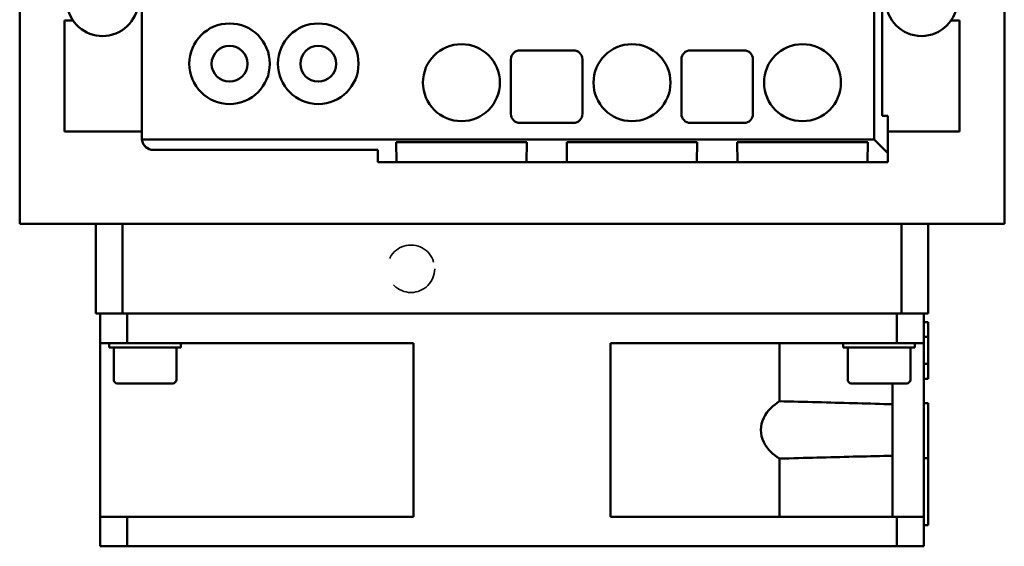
# Model space of a CAD drawing. Header units: millimetres. Extents: x 82 to 564, y 26 to 400.
# Tile 1 of 11: x 82 to 192, y 26 to 85. Entities that reach past the tile are written whole.
import ezdxf

# ---------------------------------------------------------------- set-up
doc = ezdxf.new("R2010")
doc.units = ezdxf.units.MM
doc.linetypes.add('CACHE', pattern=[9.525, 6.35, -3.175])
doc.layers.add('Arêtes cachées(ISO)', color=6, linetype='CACHE', lineweight=35)
doc.layers.add('Arêtes visibles(ISO)', color=7, linetype='Continuous', lineweight=50)

msp = doc.modelspace()

# ---------------------------------------------------------------- linework, layer by layer
at = {"layer": 'Arêtes cachées(ISO)'}
msp.add_circle((126.21, 56.71), 2.65, dxfattribs=at)
at = {"layer": 'Arêtes visibles(ISO)'}
for p, q in [((82.5, 61.71), (82.5, 151.71)), ((192.5, 61.71), (192.5, 151.71)), ((177.97, 71.13), (177.97, 142.28)), ((178.85, 139.62), (178.85, 73.79)), ((96.15, 89.81), (96.15, 71.28)), ((88.44, 84.46), (87.5, 84.46)), ((87.5, 84.46), (87.5, 72.06)), ((187.5, 84.46), (186.55, 84.46)), ((187.5, 72.06), (187.5, 84.46)), ((138.37, 81.1), (144.37, 81.1)), ((157.42, 81.1), (163.42, 81.1)), ((137.37, 74), (137.37, 80.1)), ((145.37, 80.1), (145.37, 74)), ((156.42, 74), (156.42, 80.1)), ((164.42, 80.1), (164.42, 74)), ((178.85, 73.79), (179.5, 73.79)), ((179.5, 73.79), (179.5, 69.61)), ((144.37, 73), (138.37, 73)), ((163.42, 73), (157.42, 73)), ((96.15, 72.06), (87.5, 72.06)), ((187.5, 72.06), (179.5, 72.06)), ((177.97, 71.13), (96.16, 71.13)), ((139.14, 70.85), (124.56, 70.85)), ((124.56, 70.85), (124.59, 68.61)), ((139.1, 68.61), (139.14, 70.85)), ((158.19, 70.85), (143.61, 70.85)), ((143.61, 70.85), (143.64, 68.61)), ((158.15, 68.61), (158.19, 70.85)), ((177.24, 70.85), (162.66, 70.85)), ((162.66, 70.85), (162.69, 68.61)), ((177.2, 68.61), (177.24, 70.85)), ((179.5, 69.61), (177.97, 71.13)), ((122.5, 69.98), (97.45, 69.98)), ((122.5, 68.61), (122.5, 69.98)), ((179.5, 69.61), (179.5, 68.61)), ((124.32, 68.61), (122.5, 68.61)), ((124.59, 68.61), (124.32, 68.61)), ((139.1, 68.61), (124.59, 68.61)), ((139.37, 68.61), (139.1, 68.61)), ((143.37, 68.61), (139.37, 68.61)), ((143.64, 68.61), (143.37, 68.61)), ((158.15, 68.61), (143.64, 68.61)), ((158.42, 68.61), (158.15, 68.61)), ((162.42, 68.61), (158.42, 68.61)), ((162.69, 68.61), (162.42, 68.61)), ((177.2, 68.61), (162.69, 68.61)), ((177.47, 68.61), (177.2, 68.61)), ((179.5, 68.61), (177.47, 68.61)), ((82.5, 61.71), (192.5, 61.71)), ((91, 61.71), (91, 51.71)), ((94, 51.71), (94, 61.71)), ((181, 61.71), (181, 51.71)), ((184, 51.71), (184, 61.71)), ((91, 51.71), (94, 51.71)), ((91.5, 51.71), (91.5, 48.41)), ((94, 51.71), (181, 51.71)), ((94.5, 48.41), (94.5, 51.71)), ((180.5, 51.71), (180.5, 48.41)), ((181, 51.71), (184, 51.71)), ((183.5, 48.41), (183.5, 51.71)), ((183.5, 50.76), (184, 50.76)), ((184, 49.09), (184, 50.76)), ((91.5, 48.41), (94.5, 48.41)), ((91.5, 29.01), (91.5, 48.41)), ((92.5, 47.91), (92.5, 48.41)), ((94.5, 48.41), (126.48, 48.41)), ((100.5, 47.91), (100.5, 48.41)), ((126.48, 48.41), (126.48, 29.01)), ((148.51, 29.01), (148.51, 48.41)), ((148.51, 48.41), (180.5, 48.41)), ((167.38, 41.9), (167.38, 48.41)), ((174.5, 47.91), (174.5, 48.41)), ((180.5, 48.41), (183.5, 48.41)), ((182.5, 47.91), (182.5, 48.41)), ((183.5, 49.09), (184, 49.09)), ((183.5, 48.41), (183.5, 29.01)), ((184, 46.09), (184, 49.09)), ((92.5, 47.91), (100.5, 47.91)), ((93, 44.31), (93, 47.91)), ((100, 44.31), (100, 47.91)), ((174.5, 47.91), (182.5, 47.91)), ((175, 44.31), (175, 47.91)), ((182, 44.31), (182, 47.91)), ((183.5, 46.09), (184, 46.09)), ((184, 44.42), (184, 46.09)), ((183.5, 44.42), (184, 44.42)), ((99.6, 43.91), (93.4, 43.91)), ((181.6, 43.91), (175.4, 43.91)), ((180, 43.91), (180, 41.58)), ((180, 41.58), (180, 35.83)), ((183.5, 41.71), (184, 41.71)), ((184, 35.54), (184, 41.71)), ((167.38, 29.01), (167.38, 35.51)), ((180, 35.83), (180, 29.01)), ((183.5, 35.54), (184, 35.54)), ((184, 28.08), (184, 35.54)), ((94.5, 29.01), (91.5, 29.01)), ((91.5, 29.01), (91.5, 25.71)), ((126.48, 29.01), (94.5, 29.01)), ((94.5, 25.71), (94.5, 29.01)), ((180.5, 29.01), (148.51, 29.01)), ((180.5, 29.01), (180.5, 25.71)), ((183.5, 29.01), (180.5, 29.01)), ((183.5, 25.71), (183.5, 29.01)), ((183.5, 28.08), (184, 28.08)), ((91.5, 25.71), (94.5, 25.71)), ((94.5, 25.71), (180.5, 25.71)), ((180.5, 25.71), (183.5, 25.71))]:
    msp.add_line(p, q, dxfattribs=at)
at = {"layer": 'Arêtes visibles(ISO)', "flags": 128}
for points in [[(167.38, 35.51), (167.13, 35.67), (166.88, 35.85), (166.64, 36.05), (166.41, 36.26), (166.19, 36.5), (165.98, 36.77), (165.79, 37.05), (165.62, 37.35), (165.48, 37.67), (165.38, 38.01), (165.32, 38.35), (165.29, 38.71), (165.32, 39.06), (165.38, 39.4), (165.48, 39.74), (165.62, 40.06), (165.79, 40.36), (165.98, 40.65), (166.19, 40.91), (166.41, 41.15), (166.64, 41.36), (166.88, 41.56), (167.13, 41.74), (167.38, 41.9)], [(167.38, 41.9), (167.91, 41.89), (168.44, 41.88), (168.97, 41.87), (169.49, 41.85), (170.02, 41.84), (170.54, 41.83), (171.05, 41.81), (171.57, 41.8), (172.08, 41.79), (172.59, 41.77), (173.1, 41.76), (173.61, 41.75), (174.11, 41.73), (174.61, 41.72), (175.11, 41.71), (175.61, 41.7), (176.11, 41.68), (176.6, 41.67), (177.09, 41.66), (177.58, 41.64), (178.07, 41.63), (178.56, 41.62), (179.04, 41.6), (179.52, 41.59), (180, 41.58)], [(180, 35.83), (179.52, 35.82), (179.04, 35.81), (178.56, 35.79), (178.07, 35.78), (177.58, 35.77), (177.09, 35.75), (176.6, 35.74), (176.11, 35.73), (175.61, 35.72), (175.11, 35.7), (174.61, 35.69), (174.11, 35.68), (173.61, 35.66), (173.1, 35.65), (172.59, 35.64), (172.08, 35.62), (171.57, 35.61), (171.05, 35.6), (170.54, 35.58), (170.02, 35.57), (169.49, 35.56), (168.97, 35.55), (168.44, 35.53), (167.91, 35.52), (167.38, 35.51)]]:
    msp.add_lwpolyline(points, dxfattribs=at)
at = {"layer": 'Arêtes visibles(ISO)'}
for centre, radius in [((183.25, 86.71), 4), ((105.94, 79.61), 4.5), ((115.85, 79.61), 4.5), ((105.94, 79.61), 2), ((115.85, 79.61), 2), ((131.85, 77.5), 4.3), ((150.9, 77.5), 4.3), ((169.95, 77.5), 4.3)]:
    msp.add_circle(centre, radius, dxfattribs=at)
for centre, radius, start, end in [((91.75, 86.71), 4, 42.4811, 22.0243), ((138.37, 80.1), 1, 90, 180), ((144.37, 80.1), 1, 0, 90), ((157.42, 80.1), 1, 90, 180), ((163.42, 80.1), 1, 0, 90), ((138.37, 74), 1, 180, 270), ((144.37, 74), 1, 270, 0), ((157.42, 74), 1, 180, 270), ((163.42, 74), 1, 270, 0), ((97.45, 71.28), 1.3, 180, 186.5307), ((97.45, 71.28), 1.3, 186.5307, 270), ((93.4, 44.31), 0.4, 180, 270), ((99.6, 44.31), 0.4, 270, 0), ((175.4, 44.31), 0.4, 180, 270), ((181.6, 44.31), 0.4, 270, 0)]:
    msp.add_arc(centre, radius, start, end, dxfattribs=at)
msp.add_ellipse((97.45, 71.28), major_axis=(-0.92, -0.92), ratio=0.999695, start_param=5.497939, end_param=7.068431, dxfattribs=at)

doc.saveas('drawing.dxf')
